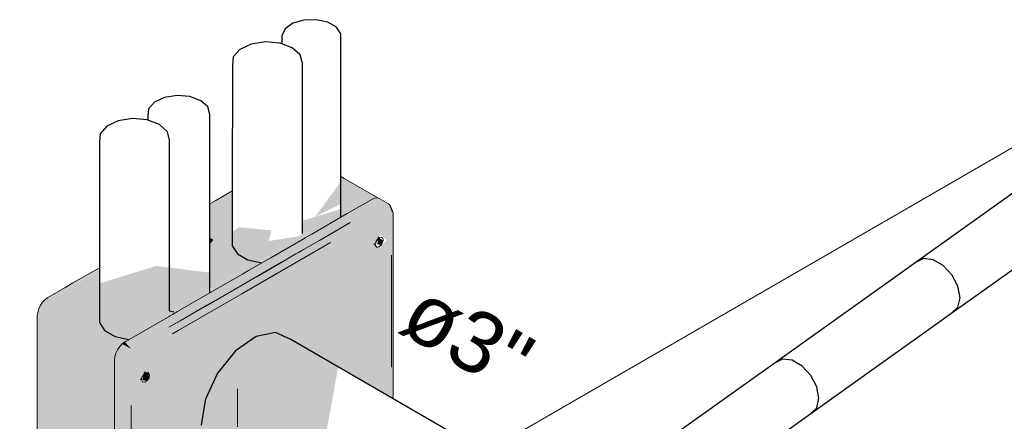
# Model space of a CAD drawing. Header units: millimetres. Extents: x 4480191 to 4481199, y -30324204 to -30323479.
# Tile 74 of 243: x 4480414.17 to 4480417.41, y -30324109.34 to -30324108.02. Entities that reach past the tile are written whole.
import ezdxf

# ---------------------------------------------------------------- set-up
doc = ezdxf.new("R2010")
doc.units = ezdxf.units.MM
doc.linetypes.add('JIS_02_1.2', pattern=[0.25, 0.125, -0.125])
doc.linetypes.add('NULL', pattern=[0])
for name, color, linetype, lineweight in [('DI-Elementos externos em vista', 9, 'Continuous', 5), ('DI-Pontilhado', 7, 'JIS_02_1.2', 9), ('EL-Caixa de passagem de fiação', 9, 'Continuous', 18), ('EL-Condutos (Direta)', 12, 'Continuous', 25), ('EL-Condutos QD (Direta)', 14, 'Continuous', 25), ('EL-Condutos QD (Teto)', 32, 'Continuous', 25), ('EL-Textos conduto', 7, 'Continuous', 9)]:
    doc.layers.add(name, color=color, linetype=linetype, lineweight=lineweight)
doc.styles.add('ARIAL', font='arial.ttf')

msp = doc.modelspace()

# ---------------------------------------------------------------- hatches: boundary and pattern name
at = {"layer": 'EL-Caixa de passagem de fiação', "linetype": 'Continuous'}
for points in [[(4480415.2276, -30324108.5333), (4480415.2276, -30324108.5498), (4480415.1424, -30324108.6659), (4480415.2277, -30324108.6232), (4480415.2277, -30324108.6396), (4480415.1015, -30324108.6786), (4480415.0987, -30324108.719), (4480415.0913, -30324108.728), (4480415.1029, -30324108.7212), (4480414.9601, -30324108.8151), (4480414.9454, -30324108.8242), (4480415.0786, -30324108.7314), (4480414.9904, -30324108.7451), (4480414.9996, -30324108.71), (4480414.8926, -30324108.7002), (4480414.8708, -30324108.7152), (4480414.8709, -30324108.5807), (4480414.7971, -30324108.6233), (4480414.7971, -30324108.7344), (4480414.8089, -30324108.7412), (4480414.7971, -30324108.7565), (4480414.797, -30324108.8488), (4480414.6198, -30324108.8271), (4480414.2723, -30324108.9343), (4480414.3865, -30324109.0002), (4480414.797, -30324108.8803), (4480414.797, -30324108.9048), (4480414.8079, -30324108.8981), (4480414.8192, -30324108.8738), (4480414.8708, -30324108.8587), (4480414.8236, -30324108.8643), (4480414.829, -30324108.8527), (4480414.8708, -30324108.8578), (4480414.8963, -30324108.8503), (4480414.8047, -30324108.9051), (4480414.797, -30324108.9155), (4480415.1294, -30324108.7236), (4480415.2277, -30324108.6574), (4480415.2277, -30324108.6669), (4480415.329, -30324108.6084), (4480415.3535, -30324108.606)], [(4480414.8684, -30324109.7255), (4480414.6747, -30324109.8374), (4480414.5387, -30324109.89), (4480414.5387, -30324109.2851), (4480414.5611, -30324109.1151), (4480415.1935, -30324108.75), (4480415.3941, -30324108.7912), (4480415.2582, -30324108.7127), (4480415.3941, -30324108.6601), (4480415.3941, -30324108.7912), (4480415.3992, -30324108.8238), (4480415.3992, -30324108.653), (4480415.384, -30324108.6235), (4480415.3535, -30324108.6059), (4480415.3463, -30324108.6037), (4480415.329, -30324108.6084), (4480415.2582, -30324108.6845), (4480414.6624, -30324109.0284), (4480414.6348, -30324109.0585), (4480414.5489, -30324109.094), (4480414.5184, -30324109.0764), (4480414.5399, -30324109.1005), (4480414.5094, -30324109.0829), (4480414.5011, -30324109.0917), (4480414.4884, -30324109.1137), (4480414.4837, -30324109.1364), (4480414.4837, -30324109.8724), (4480414.4849, -30324109.882), (4480414.4939, -30324109.8948), (4480414.5244, -30324109.9124), (4480414.5309, -30324109.9142), (4480414.5575, -30324109.9108), (4480414.8501, -30324109.7419)], [(4480415.329, -30324108.6084), (4480415.1015, -30324108.7397), (4480415.1015, -30324108.7676), (4480415.0555, -30324108.8015), (4480415.2582, -30324108.6845)], [(4480415.1321, -30324108.7221), (4480415.2268, -30324108.6674), (4480415.2277, -30324108.6574)], [(4480415.378, -30324108.7415), (4480415.3941, -30324108.7263), (4480415.3941, -30324108.6601), (4480415.2582, -30324108.7127), (4480415.3399, -30324108.7598), (4480415.3536, -30324108.7643), (4480415.3326, -30324108.7529), (4480415.3584, -30324108.7601), (4480415.3532, -30324108.7343), (4480415.358, -30324108.725)], [(4480414.8089, -30324108.7412), (4480414.7971, -30324108.7344), (4480414.7971, -30324108.7563)], [(4480414.959, -30324108.8148), (4480415.0774, -30324108.7379), (4480415.0886, -30324108.7299), (4480415.0786, -30324108.7314)], [(4480414.9971, -30324108.8), (4480415.1015, -30324108.7511), (4480415.1015, -30324108.7397)], [(4480415.3606, -30324108.758), (4480415.366, -30324108.7435), (4480415.3523, -30324108.7338), (4480415.347, -30324108.7557)], [(4480415.3941, -30324108.7283), (4480415.3782, -30324108.7416), (4480415.3556, -30324108.7689), (4480415.3941, -30324108.7912)], [(4480415.1015, -30324108.754), (4480415.1056, -30324108.7492), (4480414.9971, -30324108.8), (4480414.8009, -30324108.9132), (4480414.797, -30324108.9438), (4480414.8651, -30324108.9114), (4480415.0485, -30324108.8056), (4480415.1015, -30324108.7689)], [(4480415.3941, -30324109.1592), (4480415.3941, -30324108.7912), (4480415.1935, -30324108.75), (4480414.9017, -30324108.9185)], [(4480415.3991, -30324108.8256), (4480415.3941, -30324108.7912), (4480415.3941, -30324108.9223)], [(4480414.2354, -30324109.7436), (4480414.2409, -30324109.7487), (4480414.4939, -30324109.8948), (4480414.4884, -30324109.8897), (4480414.4838, -30324109.8724), (4480414.4838, -30324109.1364), (4480414.485, -30324109.1253), (4480414.4939, -30324109.1022), (4480414.5095, -30324109.0829), (4480414.2723, -30324108.9343), (4480414.3309, -30324108.8999), (4480414.4344, -30324108.8384), (4480414.4344, -30324108.8327), (4480414.2654, -30324108.9303), (4480414.248, -30324108.9456), (4480414.2354, -30324108.9676), (4480414.2307, -30324108.9903), (4480414.2307, -30324109.7263)], [(4480414.3516, -30324108.8885), (4480414.2723, -30324108.9343), (4480414.3616, -30324108.9067), (4480414.4344, -30324108.8738), (4480414.4344, -30324108.8399)], [(4480414.3513, -30324108.888), (4480414.4344, -30324108.8393), (4480414.4344, -30324108.8384)], [(4480415.3992, -30324108.9754), (4480415.3992, -30324108.8238), (4480415.3941, -30324108.9223)], [(4480414.3616, -30324108.9067), (4480414.4344, -30324108.8843), (4480414.4344, -30324108.8738)], [(4480414.8963, -30324108.8503), (4480414.8782, -30324108.8556), (4480414.8075, -30324108.899), (4480414.797, -30324108.9097)], [(4480414.873, -30324108.8581), (4480414.8192, -30324108.8738), (4480414.8079, -30324108.8981)], [(4480414.873, -30324108.8581), (4480414.829, -30324108.8527), (4480414.8236, -30324108.8643)], [(4480414.797, -30324108.8803), (4480414.3865, -30324109.0002), (4480414.5184, -30324109.0764), (4480414.797, -30324108.9048)], [(4480414.5201, -30324109.0754), (4480414.797, -30324108.9054), (4480414.797, -30324108.9048)], [(4480414.5212, -30324109.0747), (4480414.797, -30324108.9097), (4480414.797, -30324108.9054)], [(4480414.5095, -30324109.0829), (4480414.5184, -30324109.0764), (4480414.2723, -30324108.9343)], [(4480414.8009, -30324108.9132), (4480414.5184, -30324109.0764), (4480414.5489, -30324109.094), (4480414.6348, -30324109.0585), (4480414.6624, -30324109.0284), (4480414.8651, -30324108.9114), (4480414.797, -30324108.9438)], [(4480414.5228, -30324109.0738), (4480414.797, -30324108.9118), (4480414.797, -30324108.9097)], [(4480414.5228, -30324109.0738), (4480414.797, -30324108.9155), (4480414.797, -30324108.9118)], [(4480414.9017, -30324108.9185), (4480414.6747, -30324109.0496), (4480414.5985, -30324109.1815), (4480414.5954, -30324109.2043), (4480414.5718, -30324109.2001), (4480414.5729, -30324109.1808), (4480414.5985, -30324109.1815), (4480414.6747, -30324109.0496), (4480414.5611, -30324109.1151), (4480414.5387, -30324109.2851)], [(4480414.5387, -30324109.6278), (4480414.9017, -30324108.9185), (4480414.5387, -30324109.2851)], [(4480415.3992, -30324109.2332), (4480415.3941, -30324109.1592), (4480414.9017, -30324108.9185), (4480414.5387, -30324109.6278), (4480414.6747, -30324109.8374), (4480415.0774, -30324109.6048), (4480414.9073, -30324109.5065), (4480415.0987, -30324109.4435), (4480414.9538, -30324109.0573), (4480415.0591, -30324109.066), (4480415.3992, -30324109.2626)], [(4480415.3991, -30324108.9767), (4480415.3941, -30324108.9223), (4480415.3941, -30324109.0407)], [(4480415.3941, -30324109.1592), (4480415.3992, -30324109.2332), (4480415.3992, -30324108.9754), (4480415.3941, -30324109.0407)], [(4480415.2186, -30324109.1582), (4480415.0591, -30324109.066), (4480414.9538, -30324109.0573), (4480415.1446, -30324109.566)], [(4480414.5391, -30324109.0996), (4480414.5184, -30324109.0764), (4480414.5094, -30324109.0829)], [(4480414.5974, -30324109.1943), (4480414.5959, -30324109.177), (4480414.5796, -30324109.1832), (4480414.5751, -30324109.201), (4480414.5885, -30324109.2035)], [(4480414.591, -30324109.18), (4480414.5853, -30324109.1767), (4480414.5796, -30324109.1832)]]:
    msp.add_hatch(color=254, dxfattribs=at).paths.add_polyline_path(points)

# ---------------------------------------------------------------- linework, layer by layer
at = {"layer": 'DI-Elementos externos em vista'}
msp.add_line((4480411.6135, -30324111.798), (4480417.6757, -30324108.298), dxfattribs=at)
at = {"layer": 'DI-Pontilhado'}
msp.add_line((4480414.8882, -30324109.2299), (4480414.8882, -30324120.8299), dxfattribs=at)
at = {"layer": 'EL-Caixa de passagem de fiação'}
for p, q in [((4480415.2384, -30324108.5395), (4480415.2276, -30324108.5333)), ((4480415.3124, -30324108.5822), (4480415.2384, -30324108.5395)), ((4480414.8709, -30324108.5807), (4480414.8595, -30324108.5873)), ((4480415.3535, -30324108.606), (4480415.3124, -30324108.5822)), ((4480414.8146, -30324108.6132), (4480414.7971, -30324108.6233)), ((4480414.8595, -30324108.5873), (4480414.8146, -30324108.6132)), ((4480415.329, -30324108.6084), (4480415.2484, -30324108.6549)), ((4480415.338, -30324108.6045), (4480415.329, -30324108.6084)), ((4480415.3463, -30324108.6037), (4480415.338, -30324108.6045)), ((4480415.3535, -30324108.6059), (4480415.3463, -30324108.6037)), ((4480415.384, -30324108.6235), (4480415.3535, -30324108.6059)), ((4480415.3881, -30324108.6279), (4480415.384, -30324108.6235)), ((4480415.3881, -30324108.6279), (4480415.397, -30324108.6499)), ((4480415.3895, -30324108.6286), (4480415.3881, -30324108.6279)), ((4480415.3953, -30324108.6441), (4480415.3881, -30324108.6279)), ((4480415.393, -30324108.6363), (4480415.3895, -30324108.6286)), ((4480415.3953, -30324108.6441), (4480415.393, -30324108.6363)), ((4480415.3992, -30324108.653), (4480415.3953, -30324108.6441)), ((4480415.2277, -30324108.6669), (4480415.132, -30324108.7221)), ((4480415.2484, -30324108.6549), (4480415.2277, -30324108.6669)), ((4480415.3992, -30324108.7397), (4480415.3992, -30324108.653)), ((4480415.2582, -30324108.6845), (4480415.1569, -30324108.743)), ((4480415.1851, -30324108.7267), (4480415.2582, -30324108.6845)), ((4480415.1015, -30324108.7397), (4480414.9971, -30324108.8)), ((4480415.1569, -30324108.743), (4480415.0798, -30324108.7875)), ((4480415.1014, -30324108.775), (4480415.1851, -30324108.7267)), ((4480415.1105, -30324108.7345), (4480415.1015, -30324108.7397)), ((4480415.1294, -30324108.7236), (4480415.1105, -30324108.7345)), ((4480415.132, -30324108.7221), (4480415.1294, -30324108.7236)), ((4480415.3434, -30324108.7454), (4480415.3405, -30324108.7533)), ((4480415.3481, -30324108.7388), (4480415.3434, -30324108.7454)), ((4480415.3465, -30324108.7438), (4480415.3529, -30324108.7344)), ((4480415.3529, -30324108.7344), (4480415.3481, -30324108.7388)), ((4480415.3523, -30324108.7338), (4480415.3485, -30324108.7317)), ((4480415.3597, -30324108.7329), (4480415.3523, -30324108.7338)), ((4480415.3637, -30324108.7347), (4480415.3597, -30324108.7329)), ((4480415.3654, -30324108.7377), (4480415.3637, -30324108.7347)), ((4480415.3661, -30324108.7404), (4480415.3654, -30324108.7377)), ((4480415.3655, -30324108.7482), (4480415.366, -30324108.7435)), ((4480415.366, -30324108.7435), (4480415.3661, -30324108.7404)), ((4480415.3992, -30324108.8238), (4480415.3992, -30324108.7397)), ((4480415.1935, -30324108.75), (4480414.9017, -30324108.9185)), ((4480415.0882, -30324108.7826), (4480415.1014, -30324108.775)), ((4480415.1044, -30324108.8015), (4480415.1935, -30324108.75)), ((4480415.3355, -30324108.7543), (4480415.3393, -30324108.7564)), ((4480415.3405, -30324108.7533), (4480415.3393, -30324108.7564)), ((4480415.3393, -30324108.7564), (4480415.3418, -30324108.7616)), ((4480415.3418, -30324108.7616), (4480415.3442, -30324108.764)), ((4480415.3442, -30324108.764), (4480415.3467, -30324108.766)), ((4480415.3467, -30324108.766), (4480415.3486, -30324108.7657)), ((4480415.3486, -30324108.7657), (4480415.3536, -30324108.7643)), ((4480415.3606, -30324108.758), (4480415.3536, -30324108.7643)), ((4480415.3536, -30324108.7643), (4480415.3584, -30324108.7601)), ((4480415.3536, -30324108.7643), (4480415.3544, -30324108.7635)), ((4480415.3544, -30324108.7635), (4480415.3606, -30324108.758)), ((4480415.3584, -30324108.7601), (4480415.3606, -30324108.758)), ((4480415.3606, -30324108.758), (4480415.363, -30324108.7535)), ((4480415.363, -30324108.7535), (4480415.3655, -30324108.7482)), ((4480415.0485, -30324108.8056), (4480414.9542, -30324108.86)), ((4480414.9971, -30324108.8), (4480414.9682, -30324108.8166)), ((4480415.0153, -30324108.8529), (4480415.1044, -30324108.8015)), ((4480415.0326, -30324108.8147), (4480415.0485, -30324108.8056)), ((4480415.0485, -30324108.8056), (4480415.0555, -30324108.8015)), ((4480415.0555, -30324108.8015), (4480415.0485, -30324108.8056)), ((4480415.0555, -30324108.8015), (4480415.0798, -30324108.7875)), ((4480415.0798, -30324108.7875), (4480415.0555, -30324108.8015)), ((4480415.0798, -30324108.7875), (4480415.0882, -30324108.7826)), ((4480415.3941, -30324109.1592), (4480415.3941, -30324108.7912)), ((4480415.3941, -30324108.7912), (4480415.3941, -30324108.9223)), ((4480414.4345, -30324108.8326), (4480414.3477, -30324108.8827)), ((4480414.8651, -30324108.9114), (4480415.0326, -30324108.8147)), ((4480414.9241, -30324108.8421), (4480414.9041, -30324108.8536)), ((4480414.9606, -30324108.821), (4480414.9241, -30324108.8421)), ((4480414.9682, -30324108.8166), (4480414.9606, -30324108.821)), ((4480415.3991, -30324108.8984), (4480415.3992, -30324108.8238)), ((4480414.9041, -30324108.8536), (4480414.8009, -30324108.9132)), ((4480414.9542, -30324108.86), (4480414.8651, -30324108.9114)), ((4480414.9017, -30324108.9185), (4480415.0153, -30324108.8529)), ((4480414.3216, -30324108.8978), (4480414.2654, -30324108.9303)), ((4480414.3477, -30324108.8827), (4480414.3216, -30324108.8978)), ((4480415.3992, -30324108.9754), (4480415.3991, -30324108.8984)), ((4480414.2564, -30324108.9368), (4480414.248, -30324108.9456)), ((4480414.2654, -30324108.9303), (4480414.2564, -30324108.9368)), ((4480414.797, -30324108.9155), (4480414.6911, -30324108.9766)), ((4480414.9017, -30324108.9185), (4480414.6936, -30324109.0386)), ((4480414.8651, -30324108.9114), (4480414.776, -30324108.9629)), ((4480414.7876, -30324108.9562), (4480414.8651, -30324108.9114)), ((4480414.7882, -30324108.984), (4480414.9017, -30324108.9185)), ((4480414.8009, -30324108.9132), (4480414.797, -30324108.9155)), ((4480415.3941, -30324108.9223), (4480415.3941, -30324109.0407)), ((4480414.2354, -30324108.9676), (4480414.2319, -30324108.9792)), ((4480414.2409, -30324108.9561), (4480414.2354, -30324108.9676)), ((4480414.248, -30324108.9456), (4480414.2409, -30324108.9561)), ((4480414.776, -30324108.9629), (4480414.6624, -30324109.0284)), ((4480414.6993, -30324109.0072), (4480414.7876, -30324108.9562)), ((4480414.2319, -30324108.9792), (4480414.2307, -30324108.9903)), ((4480414.2307, -30324108.9903), (4480414.2307, -30324109.7263)), ((4480414.6633, -30324108.9927), (4480414.5317, -30324109.0686)), ((4480414.665, -30324108.9917), (4480414.6633, -30324108.9927)), ((4480414.6741, -30324108.9865), (4480414.665, -30324108.9917)), ((4480414.6911, -30324108.9766), (4480414.6741, -30324108.9865)), ((4480414.6747, -30324109.0496), (4480414.7882, -30324108.984)), ((4480415.3992, -30324109.0667), (4480415.3992, -30324108.9754)), ((4480414.6624, -30324109.0284), (4480414.6993, -30324109.0072)), ((4480414.5317, -30324109.0686), (4480414.5184, -30324109.0764)), ((4480414.6936, -30324109.0386), (4480414.6747, -30324109.0496)), ((4480415.3941, -30324109.0407), (4480415.3941, -30324109.1592)), ((4480415.3992, -30324109.1497), (4480415.3992, -30324109.0667)), ((4480414.4939, -30324109.1022), (4480414.4884, -30324109.1137)), ((4480414.5011, -30324109.0917), (4480414.4939, -30324109.1022)), ((4480414.5094, -30324109.0829), (4480414.5011, -30324109.0917)), ((4480414.5184, -30324109.0764), (4480414.5094, -30324109.0829)), ((4480414.4849, -30324109.1253), (4480414.4837, -30324109.1364)), ((4480414.4884, -30324109.1137), (4480414.4849, -30324109.1253)), ((4480414.4837, -30324109.1364), (4480414.4837, -30324109.8724)), ((4480415.3992, -30324109.2332), (4480415.3992, -30324109.1497)), ((4480414.5684, -30324109.1971), (4480414.57, -30324109.198)), ((4480414.57, -30324109.198), (4480414.5722, -30324109.1993)), ((4480414.5732, -30324109.1968), (4480414.5722, -30324109.1993)), ((4480414.5722, -30324109.1993), (4480414.5727, -30324109.1984)), ((4480414.5722, -30324109.1993), (4480414.5734, -30324109.2028)), ((4480414.5752, -30324109.19), (4480414.5732, -30324109.1968)), ((4480414.5796, -30324109.1832), (4480414.5752, -30324109.19)), ((4480414.5853, -30324109.1767), (4480414.5796, -30324109.1832)), ((4480414.5853, -30324109.1767), (4480414.5815, -30324109.1745)), ((4480414.582, -30324109.1823), (4480414.5852, -30324109.1769)), ((4480414.5852, -30324109.1769), (4480414.5853, -30324109.1767)), ((4480414.591, -30324109.18), (4480414.5853, -30324109.1767)), ((4480414.5861, -30324109.1772), (4480414.5859, -30324109.1773)), ((4480414.5859, -30324109.1773), (4480414.591, -30324109.18)), ((4480414.5913, -30324109.1757), (4480414.5861, -30324109.1772)), ((4480414.5959, -30324109.177), (4480414.5913, -30324109.1757)), ((4480414.5924, -30324109.2023), (4480414.5974, -30324109.1943)), ((4480414.5984, -30324109.1808), (4480414.5959, -30324109.177)), ((4480414.5974, -30324109.1943), (4480414.5984, -30324109.1908)), ((4480414.5992, -30324109.1873), (4480414.5984, -30324109.1808)), ((4480414.5984, -30324109.1908), (4480414.5992, -30324109.1873)), ((4480414.5734, -30324109.2028), (4480414.5764, -30324109.2076)), ((4480414.5764, -30324109.2076), (4480414.5801, -30324109.2086)), ((4480414.5801, -30324109.2086), (4480414.5811, -30324109.2089)), ((4480414.5811, -30324109.2089), (4480414.5865, -30324109.2071)), ((4480414.5865, -30324109.2071), (4480414.587, -30324109.2067)), ((4480414.587, -30324109.2067), (4480414.5874, -30324109.2064)), ((4480414.5874, -30324109.2064), (4480414.5924, -30324109.2023)), ((4480415.3992, -30324109.2626), (4480415.3992, -30324109.2332)), ((4480414.5387, -30324109.2851), (4480414.5387, -30324109.6278)), ((4480414.5387, -30324109.3909), (4480414.5387, -30324109.2851))]:
    msp.add_line(p, q, dxfattribs=at)
at = {"layer": 'EL-Condutos (Direta)'}
for p, q in [((4480414.9487, -30324109.0583), (4480414.8813, -30324109.1054)), ((4480415.0131, -30324109.0453), (4480414.9487, -30324109.0583)), ((4480415.0635, -30324109.0685), (4480415.0131, -30324109.0453)), ((4480415.3992, -30324109.2626), (4480415.0635, -30324109.0685)), ((4480414.8813, -30324109.1054), (4480414.8226, -30324109.1783)), ((4480414.8226, -30324109.1783), (4480414.7829, -30324109.2645)), ((4480415.6726, -30324109.4207), (4480415.3992, -30324109.2626)), ((4480414.7829, -30324109.2645), (4480414.7757, -30324109.3077)), ((4480414.7757, -30324109.3077), (4480414.771, -30324109.3356)), ((4480414.771, -30324109.3356), (4480414.7688, -30324109.3491))]:
    msp.add_line(p, q, dxfattribs=at)
at = {"layer": 'EL-Condutos QD (Direta)'}
for p, q in [((4480415.0699, -30324108.0306), (4480415.0443, -30324108.0488)), ((4480415.106, -30324108.02), (4480415.0699, -30324108.0306)), ((4480415.1465, -30324108.0188), (4480415.106, -30324108.02)), ((4480415.1843, -30324108.0271), (4480415.1465, -30324108.0188)), ((4480415.213, -30324108.0437), (4480415.1843, -30324108.0271)), ((4480415.0443, -30324108.0488), (4480415.0339, -30324108.0715)), ((4480415.2275, -30324108.0656), (4480415.213, -30324108.0437)), ((4480415.2276, -30324108.5333), (4480415.2275, -30324108.0656)), ((4480414.933, -30324108.0987), (4480414.8955, -30324108.1162)), ((4480414.9796, -30324108.0915), (4480414.933, -30324108.0987)), ((4480415.0273, -30324108.0958), (4480414.9796, -30324108.0915)), ((4480415.0339, -30324108.0983), (4480415.0273, -30324108.0958)), ((4480415.0339, -30324108.0715), (4480415.0339, -30324108.0808)), ((4480415.0339, -30324108.0808), (4480415.0339, -30324108.0983)), ((4480415.0678, -30324108.111), (4480415.0339, -30324108.0983)), ((4480414.8955, -30324108.1162), (4480414.8736, -30324108.141)), ((4480415.0941, -30324108.1344), (4480415.0678, -30324108.111)), ((4480414.8736, -30324108.141), (4480414.871, -30324108.1688)), ((4480415.1017, -30324108.1619), (4480415.0941, -30324108.1344)), ((4480415.1015, -30324108.7193), (4480415.1017, -30324108.1619)), ((4480414.871, -30324108.1688), (4480414.8709, -30324108.5807)), ((4480414.615, -30324108.2891), (4480414.5956, -30324108.311)), ((4480414.6481, -30324108.2736), (4480414.615, -30324108.2891)), ((4480414.6894, -30324108.2672), (4480414.6481, -30324108.2736)), ((4480414.7315, -30324108.2711), (4480414.6894, -30324108.2672)), ((4480414.7673, -30324108.2845), (4480414.7315, -30324108.2711)), ((4480414.7905, -30324108.3052), (4480414.7673, -30324108.2845)), ((4480414.5956, -30324108.311), (4480414.5934, -30324108.3356)), ((4480414.7972, -30324108.3295), (4480414.7905, -30324108.3052)), ((4480414.4965, -30324108.3507), (4480414.459, -30324108.3682)), ((4480414.5432, -30324108.3435), (4480414.4965, -30324108.3507)), ((4480414.5908, -30324108.3478), (4480414.5432, -30324108.3435)), ((4480414.5933, -30324108.3488), (4480414.5908, -30324108.3478)), ((4480414.5934, -30324108.3356), (4480414.5933, -30324108.3488)), ((4480414.6313, -30324108.363), (4480414.5933, -30324108.3488)), ((4480414.7971, -30324108.6233), (4480414.7972, -30324108.3295)), ((4480414.459, -30324108.3682), (4480414.4371, -30324108.393)), ((4480414.6576, -30324108.3864), (4480414.6313, -30324108.363)), ((4480414.6652, -30324108.4139), (4480414.6576, -30324108.3864)), ((4480414.4345, -30324108.4208), (4480414.4344, -30324108.8327)), ((4480414.4371, -30324108.393), (4480414.4345, -30324108.4208)), ((4480414.6651, -30324108.6995), (4480414.6652, -30324108.4139)), ((4480415.2277, -30324108.6574), (4480415.2276, -30324108.5333)), ((4480414.8709, -30324108.5807), (4480414.8708, -30324108.7609)), ((4480414.797, -30324108.9155), (4480414.7971, -30324108.6233)), ((4480415.2268, -30324108.6674), (4480415.2277, -30324108.6574)), ((4480414.665, -30324108.974), (4480414.6651, -30324108.6995)), ((4480415.1015, -30324108.7207), (4480415.1015, -30324108.7193)), ((4480414.8708, -30324108.7609), (4480414.8881, -30324108.787)), ((4480414.8881, -30324108.787), (4480414.9223, -30324108.8067)), ((4480414.9223, -30324108.8067), (4480414.9673, -30324108.8167)), ((4480414.4344, -30324108.8327), (4480414.4344, -30324109.0129)), ((4480414.665, -30324108.974), (4480414.6785, -30324108.977)), ((4480414.4344, -30324109.0129), (4480414.4517, -30324109.039)), ((4480414.4517, -30324109.039), (4480414.4858, -30324109.0587)), ((4480414.4858, -30324109.0587), (4480414.5309, -30324109.0687))]:
    msp.add_line(p, q, dxfattribs=at)
at = {"layer": 'EL-Condutos QD (Teto)'}
for p, q in [((4480417.551, -30324108.5044), (4480417.116, -30324108.8144)), ((4480417.2339, -30324108.981), (4480417.6689, -30324108.671)), ((4480417.1407, -30324108.8026), (4480417.116, -30324108.8144)), ((4480417.1722, -30324108.8066), (4480417.1407, -30324108.8026)), ((4480417.2052, -30324108.8256), (4480417.1722, -30324108.8066)), ((4480417.116, -30324108.8144), (4480416.6528, -30324109.1446)), ((4480417.2339, -30324108.8565), (4480417.2052, -30324108.8256)), ((4480417.2534, -30324108.8938), (4480417.2339, -30324108.8565)), ((4480417.2603, -30324108.9311), (4480417.2534, -30324108.8938)), ((4480417.2534, -30324108.962), (4480417.2603, -30324108.9311)), ((4480417.2339, -30324108.981), (4480417.2534, -30324108.962)), ((4480416.7707, -30324109.3112), (4480417.2339, -30324108.981)), ((4480416.6774, -30324109.1328), (4480416.6528, -30324109.1446)), ((4480416.7089, -30324109.1367), (4480416.6774, -30324109.1328)), ((4480416.6528, -30324109.1446), (4480416.1586, -30324109.4968)), ((4480416.7419, -30324109.1558), (4480416.7089, -30324109.1367)), ((4480416.7707, -30324109.1867), (4480416.7419, -30324109.1558)), ((4480416.7901, -30324109.224), (4480416.7707, -30324109.1867)), ((4480416.797, -30324109.2613), (4480416.7901, -30324109.224)), ((4480416.7902, -30324109.2921), (4480416.797, -30324109.2613)), ((4480416.7707, -30324109.3112), (4480416.7902, -30324109.2921)), ((4480416.2765, -30324109.6634), (4480416.7707, -30324109.3112))]:
    msp.add_line(p, q, dxfattribs=at)

# ---------------------------------------------------------------- texts
at = {"layer": 'EL-Textos conduto', "linetype": 'NULL', "insert": (4480415.5914, -30324109.1493), "char_height": 0.2, "width": 0.85061, "attachment_point": 8, "rotation": 329.9607, "line_spacing_factor": 0.6, "style": 'ARIAL'}
msp.add_mtext('ø3"', dxfattribs=at)

doc.saveas('drawing.dxf')
